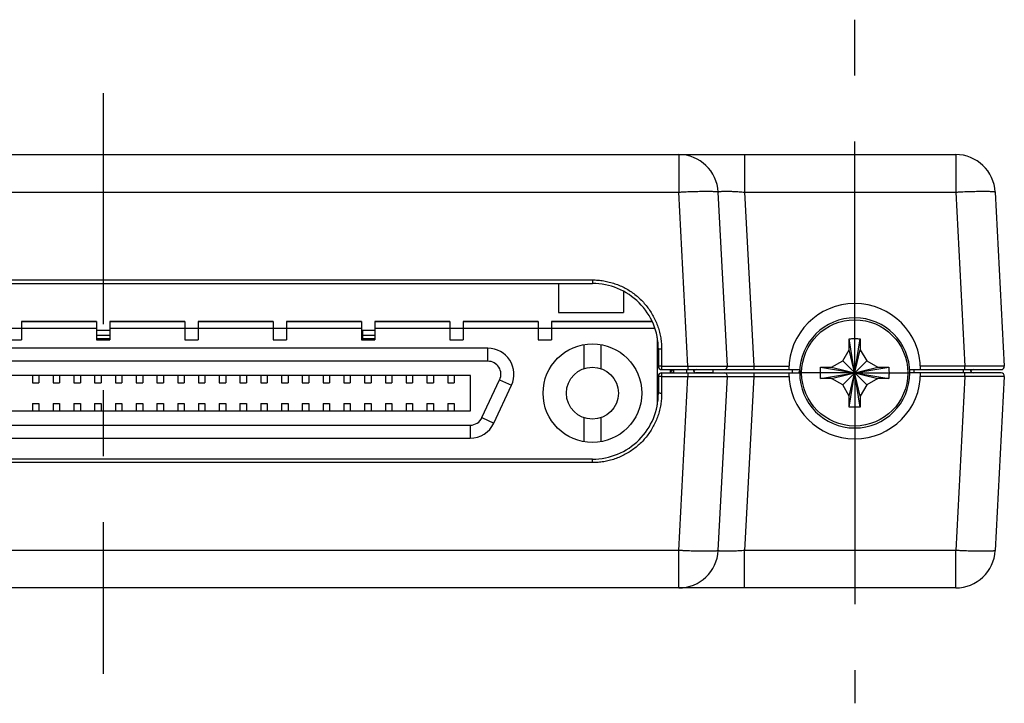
# Model space of a CAD drawing. Header units: inches. Extents: x 0.2 to 16.8, y 0.1 to 10.8.
# Tile 14 of 15: x 8.5 to 10, y 8.4 to 9.5. Entities that reach past the tile are written whole.
import ezdxf

# ---------------------------------------------------------------- set-up
doc = ezdxf.new("R2010")
doc.units = ezdxf.units.IN
doc.header["$LTSCALE"] = 0.935
doc.header["$MEASUREMENT"] = 0
doc.linetypes.add('CENTER', pattern=[0.6, 0.375, -0.075, 0.075, -0.075])
doc.layers.get('0').update_dxf_attribs({"linetype": 'CONTINUOUS'})
doc.layers.add('DEFAULT_1', color=7, linetype='CENTER')
doc.layers.add('DETAIL', color=7, linetype='CONTINUOUS')

msp = doc.modelspace()

# ---------------------------------------------------------------- linework, layer by layer
at = {"color": 7, "linetype": 'CONTINUOUS'}
for p, q in [((7.3353, 9.2478), (9.9214, 9.2478)), ((9.5014, 9.2478), (9.5014, 9.1909)), ((9.6013, 9.2478), (9.6013, 9.1909)), ((9.9214, 9.2478), (9.9214, 9.1909)), ((7.7553, 9.1909), (9.5014, 9.1909)), ((9.5152, 8.9271), (9.5014, 9.1909)), ((9.5751, 8.9271), (9.5613, 9.1909)), ((9.6013, 9.1909), (9.9214, 9.1909)), ((9.6013, 9.1909), (9.6151, 8.9271)), ((9.9214, 9.1909), (9.9352, 8.9271)), ((9.9813, 9.1909), (9.9951, 8.9271)), ((7.8862, 9.0578), (9.3705, 9.0578)), ((7.8862, 9.0525), (9.3705, 9.0525)), ((9.3191, 9.0525), (9.3191, 9.0086)), ((9.3705, 9.0578), (9.3705, 9.0525)), ((9.4176, 9.0407), (9.4176, 9.0086)), ((9.3191, 9.0086), (9.4175, 9.0086)), ((8.5044, 8.9955), (8.6183, 8.9955)), ((8.5044, 8.9946), (8.5044, 8.9671)), ((8.5044, 8.9946), (8.6183, 8.9946)), ((8.6183, 8.9946), (8.6183, 8.9671)), ((8.6384, 8.9955), (8.7523, 8.9955)), ((8.6384, 8.9946), (8.6384, 8.9671)), ((8.6384, 8.9946), (8.7523, 8.9946)), ((8.7523, 8.9946), (8.7523, 8.9671)), ((8.7724, 8.9955), (8.8863, 8.9955)), ((8.7724, 8.9946), (8.8863, 8.9946)), ((8.7724, 8.9946), (8.7724, 8.9671)), ((8.8863, 8.9946), (8.8863, 8.9671)), ((8.9064, 8.9955), (9.0203, 8.9955)), ((8.9064, 8.9946), (9.0203, 8.9946)), ((8.9064, 8.9946), (8.9064, 8.9671)), ((9.0203, 8.9946), (9.0203, 8.9671)), ((9.0404, 8.9955), (9.1544, 8.9955)), ((9.0404, 8.9946), (9.1544, 8.9946)), ((9.0404, 8.9946), (9.0404, 8.9671)), ((9.1544, 8.9946), (9.1544, 8.9671)), ((9.1744, 8.9955), (9.2884, 8.9955)), ((9.1744, 8.9946), (9.2884, 8.9946)), ((9.1744, 8.9946), (9.1744, 8.9671)), ((9.2884, 8.9946), (9.2884, 8.9671)), ((9.3085, 8.9955), (9.4607, 8.9955)), ((9.3085, 8.9946), (9.4611, 8.9946)), ((9.3085, 8.9946), (9.3085, 8.9671)), ((8.2363, 8.9845), (8.6183, 8.9845)), ((8.6183, 8.9816), (8.6384, 8.9816)), ((8.6384, 8.9845), (9.0203, 8.9845)), ((9.022, 8.9816), (9.0404, 8.9816)), ((9.022, 8.9816), (9.022, 8.9688)), ((9.0404, 8.9845), (9.4652, 8.9845)), ((8.4843, 8.9671), (8.5044, 8.9671)), ((8.6183, 8.974), (8.6384, 8.974)), ((8.6183, 8.9688), (8.6384, 8.9688)), ((8.6183, 8.9671), (8.6384, 8.9671)), ((8.7523, 8.9671), (8.7724, 8.9671)), ((8.8863, 8.9671), (8.9064, 8.9671)), ((9.0203, 8.9688), (9.0404, 8.9688)), ((9.0203, 8.9671), (9.0404, 8.9671)), ((9.022, 8.974), (9.0404, 8.974)), ((9.1544, 8.9671), (9.1744, 8.9671)), ((9.2884, 8.9671), (9.3085, 8.9671)), ((9.3577, 8.9598), (9.3577, 8.9233)), ((9.3833, 8.9598), (9.3833, 8.9233)), ((9.4689, 8.97), (9.4689, 8.8686)), ((9.7598, 8.865), (9.7768, 8.9686)), ((9.7768, 8.865), (9.7598, 8.9686)), ((9.7598, 8.9518), (9.7598, 8.9681)), ((9.7768, 8.9681), (9.7768, 8.9518)), ((9.212, 8.9542), (8.0447, 8.9542)), ((9.212, 8.9345), (9.212, 8.9542)), ((9.4705, 8.9525), (9.4705, 8.9268)), ((9.4755, 8.9528), (9.4755, 8.9218)), ((9.7501, 8.935), (9.7598, 8.9518)), ((9.7598, 8.8818), (9.7768, 8.9518)), ((9.7768, 8.8818), (9.7598, 8.9518)), ((9.7768, 8.9518), (9.7865, 8.935)), ((9.212, 8.9345), (8.0447, 8.9345)), ((9.7333, 8.9253), (9.7501, 8.935)), ((9.7501, 8.8986), (9.7865, 8.935)), ((9.7865, 8.8986), (9.7501, 8.935)), ((9.7865, 8.935), (9.8033, 8.9253)), ((9.4755, 8.9271), (9.5152, 8.9271)), ((9.4755, 8.9218), (9.6855, 8.9218)), ((9.4755, 8.9168), (9.6848, 8.9168)), ((9.4755, 8.9168), (9.4755, 8.8858)), ((9.4884, 8.9218), (9.4883, 8.9168)), ((9.4934, 8.9218), (9.4934, 8.9168)), ((9.5133, 8.9218), (9.5133, 8.9168)), ((9.5152, 8.9271), (9.5152, 8.9218)), ((9.5152, 8.9168), (9.5152, 8.9115)), ((9.5533, 8.9218), (9.5533, 8.9168)), ((9.6151, 8.9271), (9.6684, 8.9271)), ((9.6151, 8.9271), (9.6151, 8.9218)), ((9.6151, 8.9168), (9.6151, 8.9115)), ((9.6733, 8.9218), (9.6733, 8.9168)), ((9.7165, 8.9083), (9.8201, 8.9253)), ((9.7165, 8.9253), (9.8201, 8.9083)), ((9.717, 8.9253), (9.7333, 8.9253)), ((9.7333, 8.9083), (9.8033, 8.9253)), ((9.7333, 8.9253), (9.8033, 8.9083)), ((9.8033, 8.9253), (9.8196, 8.9253)), ((9.8511, 8.9218), (9.9902, 8.9218)), ((9.9902, 8.9168), (9.8518, 8.9168)), ((9.8584, 8.9168), (9.8584, 8.9218)), ((9.9352, 8.9271), (9.8682, 8.9271)), ((9.9333, 8.9168), (9.9333, 8.9218)), ((9.9352, 8.9218), (9.9352, 8.9271)), ((9.9352, 8.9115), (9.9352, 8.9168)), ((9.1854, 8.9127), (8.0713, 8.9127)), ((8.5211, 8.9127), (8.5211, 8.9018)), ((8.5211, 8.9018), (8.5309, 8.9018)), ((8.5309, 8.9127), (8.5309, 8.9018)), ((8.5526, 8.9127), (8.5526, 8.9018)), ((8.5526, 8.9018), (8.5624, 8.9018)), ((8.5624, 8.9127), (8.5624, 8.9018)), ((8.584, 8.9127), (8.584, 8.9018)), ((8.584, 8.9018), (8.5939, 8.9018)), ((8.5939, 8.9127), (8.5939, 8.9018)), ((8.6155, 8.9127), (8.6155, 8.9018)), ((8.6155, 8.9018), (8.6254, 8.9018)), ((8.6254, 8.9127), (8.6254, 8.9018)), ((8.647, 8.9127), (8.647, 8.9018)), ((8.647, 8.9018), (8.6569, 8.9018)), ((8.6569, 8.9127), (8.6569, 8.9018)), ((8.6785, 8.9127), (8.6785, 8.9018)), ((8.6785, 8.9018), (8.6884, 8.9018)), ((8.6884, 8.9127), (8.6884, 8.9018)), ((8.71, 8.9127), (8.71, 8.9018)), ((8.71, 8.9018), (8.7199, 8.9018)), ((8.7199, 8.9127), (8.7199, 8.9018)), ((8.7415, 8.9127), (8.7415, 8.9018)), ((8.7415, 8.9018), (8.7514, 8.9018)), ((8.7514, 8.9127), (8.7514, 8.9018)), ((8.773, 8.9127), (8.773, 8.9018)), ((8.773, 8.9018), (8.7829, 8.9018)), ((8.7829, 8.9127), (8.7829, 8.9018)), ((8.8045, 8.9127), (8.8045, 8.9018)), ((8.8045, 8.9018), (8.8144, 8.9018)), ((8.8144, 8.9127), (8.8144, 8.9018)), ((8.836, 8.9127), (8.836, 8.9018)), ((8.836, 8.9018), (8.8459, 8.9018)), ((8.8459, 8.9127), (8.8459, 8.9018)), ((8.8675, 8.9127), (8.8675, 8.9018)), ((8.8675, 8.9018), (8.8774, 8.9018)), ((8.8774, 8.9127), (8.8774, 8.9018)), ((8.899, 8.9127), (8.899, 8.9018)), ((8.899, 8.9018), (8.9089, 8.9018)), ((8.9089, 8.9127), (8.9089, 8.9018)), ((8.9305, 8.9127), (8.9305, 8.9018)), ((8.9305, 8.9018), (8.9403, 8.9018)), ((8.9403, 8.9127), (8.9403, 8.9018)), ((8.962, 8.9127), (8.962, 8.9018)), ((8.962, 8.9018), (8.9718, 8.9018)), ((8.9718, 8.9127), (8.9718, 8.9018)), ((8.9935, 8.9127), (8.9935, 8.9018)), ((8.9935, 8.9018), (9.0033, 8.9018)), ((9.0033, 8.9127), (9.0033, 8.9018)), ((9.025, 8.9127), (9.025, 8.9018)), ((9.025, 8.9018), (9.0348, 8.9018)), ((9.0348, 8.9127), (9.0348, 8.9018)), ((9.0565, 8.9127), (9.0565, 8.9018)), ((9.0565, 8.9018), (9.0663, 8.9018)), ((9.0663, 8.9127), (9.0663, 8.9018)), ((9.088, 8.9127), (9.088, 8.9018)), ((9.088, 8.9018), (9.0978, 8.9018)), ((9.0978, 8.9127), (9.0978, 8.9018)), ((9.1195, 8.9127), (9.1195, 8.9018)), ((9.1195, 8.9018), (9.1293, 8.9018)), ((9.1293, 8.9127), (9.1293, 8.9018)), ((9.151, 8.9127), (9.151, 8.9018)), ((9.151, 8.9018), (9.1608, 8.9018)), ((9.1608, 8.9127), (9.1608, 8.9018)), ((9.1854, 8.8595), (9.1854, 8.9127)), ((9.203, 8.849), (9.2298, 8.9065)), ((9.2298, 8.9065), (9.2477, 8.8982)), ((9.4705, 8.9118), (9.4705, 8.8861)), ((9.4755, 8.9115), (9.5152, 8.9115)), ((9.5014, 8.6477), (9.5152, 8.9115)), ((9.5613, 8.6477), (9.5751, 8.9115)), ((9.6151, 8.9115), (9.6013, 8.6477)), ((9.6151, 8.9115), (9.6684, 8.9115)), ((9.7333, 8.9083), (9.717, 8.9083)), ((9.7501, 8.8986), (9.7333, 8.9083)), ((9.8033, 8.9083), (9.7865, 8.8986)), ((9.8196, 8.9083), (9.8033, 8.9083)), ((9.9352, 8.9115), (9.8682, 8.9115)), ((9.9352, 8.9115), (9.9214, 8.6477)), ((9.9951, 8.9115), (9.9813, 8.6477)), ((9.2209, 8.8407), (9.2477, 8.8982)), ((9.7598, 8.8818), (9.7501, 8.8986)), ((9.7865, 8.8986), (9.7768, 8.8818)), ((8.5211, 8.8703), (8.5211, 8.8595)), ((8.5211, 8.8703), (8.5309, 8.8703)), ((8.5309, 8.8703), (8.5309, 8.8595)), ((8.5526, 8.8703), (8.5526, 8.8595)), ((8.5526, 8.8703), (8.5624, 8.8703)), ((8.5624, 8.8703), (8.5624, 8.8595)), ((8.584, 8.8703), (8.584, 8.8595)), ((8.584, 8.8703), (8.5939, 8.8703)), ((8.5939, 8.8703), (8.5939, 8.8595)), ((8.6155, 8.8703), (8.6155, 8.8595)), ((8.6155, 8.8703), (8.6254, 8.8703)), ((8.6254, 8.8703), (8.6254, 8.8595)), ((8.647, 8.8703), (8.6569, 8.8703)), ((8.647, 8.8703), (8.647, 8.8595)), ((8.6569, 8.8703), (8.6569, 8.8595)), ((8.6785, 8.8703), (8.6884, 8.8703)), ((8.6785, 8.8703), (8.6785, 8.8595)), ((8.6884, 8.8703), (8.6884, 8.8595)), ((8.71, 8.8703), (8.7199, 8.8703)), ((8.71, 8.8703), (8.71, 8.8595)), ((8.7199, 8.8703), (8.7199, 8.8595)), ((8.7415, 8.8703), (8.7514, 8.8703)), ((8.7415, 8.8703), (8.7415, 8.8595)), ((8.7514, 8.8703), (8.7514, 8.8595)), ((8.773, 8.8703), (8.7829, 8.8703)), ((8.773, 8.8703), (8.773, 8.8595)), ((8.7829, 8.8703), (8.7829, 8.8595)), ((8.8045, 8.8703), (8.8144, 8.8703)), ((8.8045, 8.8703), (8.8045, 8.8595)), ((8.8144, 8.8703), (8.8144, 8.8595)), ((8.836, 8.8703), (8.8459, 8.8703)), ((8.836, 8.8703), (8.836, 8.8595)), ((8.8459, 8.8703), (8.8459, 8.8595)), ((8.8675, 8.8703), (8.8774, 8.8703)), ((8.8675, 8.8703), (8.8675, 8.8595)), ((8.8774, 8.8703), (8.8774, 8.8595)), ((8.899, 8.8703), (8.9089, 8.8703)), ((8.899, 8.8703), (8.899, 8.8595)), ((8.9089, 8.8703), (8.9089, 8.8595)), ((8.9305, 8.8703), (8.9403, 8.8703)), ((8.9305, 8.8703), (8.9305, 8.8595)), ((8.9403, 8.8703), (8.9403, 8.8595)), ((8.962, 8.8703), (8.9718, 8.8703)), ((8.962, 8.8703), (8.962, 8.8595)), ((8.9718, 8.8703), (8.9718, 8.8595)), ((8.9935, 8.8703), (9.0033, 8.8703)), ((8.9935, 8.8703), (8.9935, 8.8595)), ((9.0033, 8.8703), (9.0033, 8.8595)), ((9.025, 8.8703), (9.0348, 8.8703)), ((9.025, 8.8703), (9.025, 8.8595)), ((9.0348, 8.8703), (9.0348, 8.8595)), ((9.0565, 8.8703), (9.0663, 8.8703)), ((9.0565, 8.8703), (9.0565, 8.8595)), ((9.0663, 8.8703), (9.0663, 8.8595)), ((9.088, 8.8703), (9.0978, 8.8703)), ((9.088, 8.8703), (9.088, 8.8595)), ((9.0978, 8.8703), (9.0978, 8.8595)), ((9.1195, 8.8703), (9.1293, 8.8703)), ((9.1195, 8.8703), (9.1195, 8.8595)), ((9.1293, 8.8703), (9.1293, 8.8595)), ((9.151, 8.8703), (9.1608, 8.8703)), ((9.151, 8.8703), (9.151, 8.8595)), ((9.1608, 8.8703), (9.1608, 8.8595)), ((9.7598, 8.8655), (9.7598, 8.8818)), ((9.7768, 8.8818), (9.7768, 8.8655)), ((8.0713, 8.8595), (9.1854, 8.8595)), ((9.203, 8.849), (9.2209, 8.8407)), ((9.3577, 8.8489), (9.3577, 8.8124)), ((9.3833, 8.8489), (9.3833, 8.8124)), ((8.0715, 8.8377), (9.1852, 8.8377)), ((9.1852, 8.8377), (9.1852, 8.818)), ((8.0715, 8.818), (9.1852, 8.818)), ((9.3705, 8.7861), (7.8862, 8.7861)), ((9.3705, 8.7808), (7.8862, 8.7808)), ((9.3705, 8.7808), (9.3705, 8.7861)), ((9.5014, 8.6477), (7.7553, 8.6477)), ((9.5014, 8.5908), (9.5014, 8.6477)), ((9.9214, 8.6477), (9.6013, 8.6477)), ((9.6013, 8.5908), (9.6013, 8.6477)), ((9.9214, 8.5908), (9.9214, 8.6477)), ((9.9214, 8.5908), (7.3353, 8.5908))]:
    msp.add_line(p, q, dxfattribs=at)
for centre, radius in [((9.7683, 8.9168), 0.0805), ((9.3705, 8.8861), 0.0748), ((9.3705, 8.8861), 0.0394)]:
    msp.add_circle(centre, radius, dxfattribs=at)
for centre, radius, start, end in [((9.5014, 9.1878), 0.06, 3.0001, 90.0017), ((9.9214, 9.1878), 0.06, 3, 90), ((9.3705, 8.9525), 0.1, 359.9931, 90), ((9.7683, 8.9218), 0.1, 0, 180), ((9.7683, 8.9168), 0.0835, 270, 269.7348), ((9.212, 8.9148), 0.0394, 335, 90), ((9.212, 8.9148), 0.0197, 335, 90), ((9.4755, 8.9268), 0.005, 180, 270), ((9.4755, 8.9118), 0.005, 90, 180), ((9.5283, 8.9218), 0.005, 180.5, 270.0029), ((9.5283, 8.9168), 0.005, 89.9981, 149.9862), ((9.5702, 8.9268), 0.005, 269.9718, 3.0015), ((9.5702, 8.9118), 0.005, 357, 90), ((9.7683, 8.9168), 0.1, 180, 360), ((9.6883, 8.9168), 0.005, 126.5612, 179.5), ((9.9483, 8.9218), 0.005, 180.5, 270), ((9.9483, 8.9168), 0.005, 89.9981, 149.986), ((9.9902, 8.9268), 0.005, 270, 3), ((9.9902, 8.9118), 0.005, 357.0012, 89.9772), ((9.3705, 8.8861), 0.1, 270, 0.0053), ((9.1852, 8.8573), 0.0197, 270, 335), ((9.1852, 8.8573), 0.0394, 270, 335), ((9.5014, 8.6508), 0.06, 270, 357), ((9.9214, 8.6508), 0.06, 270, 357)]:
    msp.add_arc(centre, radius, start, end, dxfattribs=at)
for points, knots in [([(9.5014, 9.1909), (9.5032, 9.191), (9.5069, 9.1912), (9.5124, 9.1915), (9.5177, 9.1917), (9.5229, 9.1919), (9.528, 9.192), (9.5328, 9.1921), (9.5374, 9.1922), (9.5416, 9.1922), (9.5455, 9.1922), (9.549, 9.1922), (9.5521, 9.1921), (9.5548, 9.192), (9.5571, 9.1919), (9.5588, 9.1917), (9.5601, 9.1915), (9.5609, 9.1913), (9.5613, 9.1911), (9.5613, 9.1909)], [0, 0, 0, 0, 0.091896, 0.182989, 0.272508, 0.359693, 0.443807, 0.524136, 0.600001, 0.67076, 0.735818, 0.794626, 0.846694, 0.89159, 0.928952, 0.958495, 0.980038, 0.993592, 1, 1, 1, 1]), ([(9.5613, 9.1909), (9.5613, 9.1911), (9.5616, 9.1914), (9.5623, 9.1916), (9.5634, 9.1918), (9.5649, 9.192), (9.5667, 9.1921), (9.569, 9.1922), (9.5716, 9.1922), (9.5746, 9.1922), (9.5778, 9.1922), (9.5813, 9.1921), (9.585, 9.1919), (9.5889, 9.1918), (9.5929, 9.1915), (9.5971, 9.1912), (9.5999, 9.191), (9.6013, 9.1909)], [0, 0, 0, 0, 0.009264, 0.026655, 0.053978, 0.091331, 0.138428, 0.194812, 0.259919, 0.333089, 0.413579, 0.500573, 0.593193, 0.690494, 0.791449, 0.895, 1, 1, 1, 1]), ([(9.9214, 9.1909), (9.9232, 9.191), (9.9269, 9.1912), (9.9324, 9.1915), (9.9377, 9.1917), (9.9429, 9.1919), (9.948, 9.192), (9.9528, 9.1921), (9.9574, 9.1922), (9.9616, 9.1922), (9.9655, 9.1922), (9.969, 9.1922), (9.9721, 9.1921), (9.9748, 9.192), (9.9771, 9.1919), (9.9788, 9.1917), (9.9801, 9.1915), (9.9809, 9.1913), (9.9813, 9.1911), (9.9813, 9.1909)], [0, 0, 0, 0, 0.091896, 0.182989, 0.272508, 0.359693, 0.443807, 0.524136, 0.600001, 0.67076, 0.735818, 0.794626, 0.846694, 0.89159, 0.928952, 0.958495, 0.980038, 0.993592, 1, 1, 1, 1]), ([(9.3705, 9.0578), (9.3733, 9.0578), (9.379, 9.0575), (9.3876, 9.0565), (9.3961, 9.0547), (9.4045, 9.0522), (9.4126, 9.0491), (9.4204, 9.0453), (9.4279, 9.0408), (9.435, 9.0358), (9.4416, 9.0301), (9.4478, 9.024), (9.4534, 9.0173), (9.4585, 9.0102), (9.4629, 9.0027), (9.4668, 8.9949), (9.4699, 8.9868), (9.4724, 8.9784), (9.4742, 8.9699), (9.4752, 8.9614), (9.4755, 8.9556), (9.4755, 8.9528)], [0, 0, 0, 0, 0.05189, 0.104198, 0.156799, 0.209577, 0.262419, 0.315217, 0.367955, 0.420686, 0.473459, 0.526258, 0.579039, 0.631787, 0.684545, 0.737365, 0.790229, 0.843037, 0.895679, 0.948041, 1, 1, 1, 1]), ([(9.7598, 8.9681), (9.7598, 8.9682), (9.7598, 8.9683), (9.7598, 8.9684), (9.7598, 8.9686), (9.7598, 8.9686)], [0, 0, 0, 0, 0.333591, 0.666957, 1, 1, 1, 1]), ([(9.7626, 8.9687), (9.7636, 8.9687), (9.7655, 8.9688), (9.7674, 8.9688), (9.7683, 8.9688)], [0, 0, 0, 0, 0.499847, 1, 1, 1, 1]), ([(9.7683, 8.9688), (9.7692, 8.9688), (9.7711, 8.9688), (9.774, 8.9687), (9.7758, 8.9687), (9.7768, 8.9686)], [0, 0, 0, 0, 0.333591, 0.666975, 1, 1, 1, 1]), ([(9.7768, 8.9686), (9.7768, 8.9686), (9.7768, 8.9684), (9.7768, 8.9683), (9.7768, 8.9682), (9.7768, 8.9681)], [0, 0, 0, 0, 0.333043, 0.666409, 1, 1, 1, 1]), ([(9.4755, 8.9528), (9.4752, 8.9528), (9.4746, 8.9528), (9.4738, 8.9527), (9.473, 8.9527), (9.4723, 8.9527), (9.4717, 8.9527), (9.4712, 8.9526), (9.4708, 8.9526), (9.4706, 8.9526), (9.4705, 8.9525), (9.4705, 8.9525)], [0, 0, 0, 0, 0.172906, 0.340565, 0.4979, 0.64015, 0.763023, 0.862829, 0.936621, 0.982378, 1, 1, 1, 1]), ([(9.4755, 8.9271), (9.4752, 8.9271), (9.4746, 8.9271), (9.4738, 8.927), (9.473, 8.927), (9.4722, 8.927), (9.4716, 8.927), (9.4712, 8.9269), (9.4708, 8.9269), (9.4706, 8.9269), (9.4705, 8.9268), (9.4705, 8.9268)], [0, 0, 0, 0, 0.171767, 0.342251, 0.503673, 0.64881, 0.77195, 0.869492, 0.939916, 0.983116, 1, 1, 1, 1]), ([(9.4929, 8.9217), (9.4928, 8.9217), (9.4925, 8.9217), (9.492, 8.9216), (9.4916, 8.9214), (9.4911, 8.921), (9.4907, 8.9206), (9.4903, 8.92), (9.4899, 8.9193), (9.4897, 8.9187), (9.4895, 8.9183), (9.4895, 8.9182)], [0, 0, 0, 0, 0.085366, 0.174725, 0.271042, 0.37709, 0.494678, 0.626237, 0.773438, 0.933843, 1, 1, 1, 1]), ([(9.4929, 8.9217), (9.4929, 8.9215), (9.4929, 8.9209), (9.4929, 8.9201), (9.4929, 8.9193), (9.4928, 8.9186), (9.4928, 8.918), (9.4927, 8.9175), (9.4926, 8.9171), (9.4926, 8.9169), (9.4926, 8.9169)], [0, 0, 0, 0, 0.175762, 0.346012, 0.505684, 0.650042, 0.774829, 0.876426, 0.952027, 1, 1, 1, 1]), ([(9.5152, 8.9271), (9.5171, 8.9271), (9.5208, 8.9271), (9.5262, 8.9271), (9.5316, 8.9271), (9.5369, 8.9271), (9.5419, 8.9271), (9.5467, 8.9272), (9.5513, 8.9272), (9.5555, 8.9272), (9.5594, 8.9272), (9.5629, 8.9272), (9.566, 8.9272), (9.5687, 8.9271), (9.5709, 8.9271), (9.5727, 8.9271), (9.574, 8.9272), (9.5746, 8.927), (9.5751, 8.9271), (9.5751, 8.9271)], [0, 0, 0, 0, 0.092471, 0.184179, 0.27427, 0.361951, 0.446461, 0.527072, 0.60311, 0.673967, 0.739074, 0.797915, 0.85001, 0.894922, 0.932253, 0.96166, 0.982871, 0.995687, 1, 1, 1, 1]), ([(9.5403, 8.9169), (9.5393, 8.9169), (9.5374, 8.9169), (9.5347, 8.9169), (9.5322, 8.9169), (9.5299, 8.9169), (9.5285, 8.9169), (9.5277, 8.9169), (9.5276, 8.9169)], [0, 0, 0, 0, 0.232403, 0.448962, 0.646936, 0.823865, 0.977525, 1, 1, 1, 1]), ([(9.5533, 8.9168), (9.5522, 8.9168), (9.5499, 8.9168), (9.5466, 8.9168), (9.5434, 8.9168), (9.5413, 8.9169), (9.5403, 8.9169)], [0, 0, 0, 0, 0.258096, 0.512896, 0.761231, 1, 1, 1, 1]), ([(9.5751, 8.9271), (9.5751, 8.9271), (9.5756, 8.927), (9.5761, 8.9272), (9.5773, 8.9271), (9.5787, 8.9271), (9.5806, 8.9271), (9.5829, 8.9272), (9.5855, 8.9272), (9.5884, 8.9272), (9.5917, 8.9272), (9.5952, 8.9272), (9.5989, 8.9271), (9.6028, 8.9271), (9.6068, 8.9271), (9.6109, 8.9271), (9.6137, 8.9271), (9.6151, 8.9271)], [0, 0, 0, 0, 0.005492, 0.021897, 0.049055, 0.086643, 0.134196, 0.191132, 0.256811, 0.330542, 0.411583, 0.499138, 0.592336, 0.690157, 0.791492, 0.895184, 1, 1, 1, 1]), ([(9.7165, 8.9083), (9.7164, 8.9102), (9.7163, 8.914), (9.7163, 8.9196), (9.7164, 8.9234), (9.7165, 8.9253)], [0, 0, 0, 0, 0.333218, 0.666782, 1, 1, 1, 1]), ([(9.7165, 8.9253), (9.7165, 8.9253), (9.7166, 8.9253), (9.7168, 8.9253), (9.7169, 8.9253), (9.717, 8.9253)], [0, 0, 0, 0, 0.333043, 0.666376, 1, 1, 1, 1]), ([(9.8196, 8.9253), (9.8197, 8.9253), (9.8198, 8.9253), (9.82, 8.9253), (9.8201, 8.9253), (9.8201, 8.9253)], [0, 0, 0, 0, 0.333591, 0.666957, 1, 1, 1, 1]), ([(9.8201, 8.9253), (9.8202, 8.9234), (9.8203, 8.9196), (9.8203, 8.914), (9.8202, 8.9102), (9.8201, 8.9083)], [0, 0, 0, 0, 0.333218, 0.666782, 1, 1, 1, 1]), ([(9.9463, 8.9271), (9.9444, 8.9271), (9.9408, 8.9271), (9.9371, 8.9271), (9.9352, 8.9271)], [0, 0, 0, 0, 0.497776, 1, 1, 1, 1]), ([(9.9951, 8.9271), (9.9951, 8.9271), (9.9946, 8.927), (9.994, 8.9272), (9.9927, 8.9271), (9.9909, 8.9271), (9.9887, 8.9271), (9.986, 8.9272), (9.9829, 8.9272), (9.9794, 8.9272), (9.9755, 8.9272), (9.9713, 8.9272), (9.9667, 8.9272), (9.9619, 8.9271), (9.9569, 8.9271), (9.9534, 8.9271), (9.9517, 8.9271)], [0, 0, 0, 0, 0.005937, 0.02358, 0.052778, 0.093259, 0.144647, 0.206474, 0.278209, 0.359255, 0.44897, 0.546661, 0.651547, 0.762725, 0.879211, 1, 1, 1, 1]), ([(9.4755, 8.9115), (9.4752, 8.9115), (9.4746, 8.9115), (9.4738, 8.9115), (9.473, 8.9116), (9.4723, 8.9116), (9.4717, 8.9116), (9.4712, 8.9117), (9.4708, 8.9117), (9.4706, 8.9117), (9.4705, 8.9118), (9.4705, 8.9118)], [0, 0, 0, 0, 0.168357, 0.331092, 0.486097, 0.629414, 0.755709, 0.8594, 0.935879, 0.982512, 1, 1, 1, 1]), ([(9.5152, 8.9115), (9.5171, 8.9115), (9.5208, 8.9115), (9.5262, 8.9115), (9.5316, 8.9115), (9.5368, 8.9115), (9.5419, 8.9114), (9.5467, 8.9114), (9.5512, 8.9114), (9.5555, 8.9114), (9.5594, 8.9114), (9.5629, 8.9114), (9.566, 8.9114), (9.5687, 8.9114), (9.5709, 8.9114), (9.5727, 8.9115), (9.574, 8.9114), (9.5746, 8.9116), (9.5751, 8.9114), (9.5751, 8.9115)], [0, 0, 0, 0, 0.09243, 0.184067, 0.274076, 0.361674, 0.446104, 0.526653, 0.602669, 0.673541, 0.738709, 0.79765, 0.849861, 0.894861, 0.932238, 0.961659, 0.98287, 0.995686, 1, 1, 1, 1]), ([(9.5751, 8.9115), (9.5751, 8.9115), (9.5756, 8.9116), (9.5761, 8.9114), (9.5773, 8.9115), (9.5787, 8.9114), (9.5806, 8.9114), (9.5829, 8.9114), (9.5855, 8.9114), (9.5884, 8.9114), (9.5917, 8.9114), (9.5952, 8.9114), (9.5989, 8.9114), (9.6028, 8.9115), (9.6068, 8.9115), (9.6109, 8.9115), (9.6137, 8.9115), (9.6151, 8.9115)], [0, 0, 0, 0, 0.00549, 0.021858, 0.048935, 0.086418, 0.133895, 0.190842, 0.256632, 0.330557, 0.411817, 0.499541, 0.592782, 0.690521, 0.7917, 0.895231, 1, 1, 1, 1]), ([(9.717, 8.9083), (9.7169, 8.9083), (9.7168, 8.9083), (9.7166, 8.9083), (9.7165, 8.9083), (9.7165, 8.9083)], [0, 0, 0, 0, 0.333591, 0.666957, 1, 1, 1, 1]), ([(9.8201, 8.9083), (9.8201, 8.9083), (9.82, 8.9083), (9.8198, 8.9083), (9.8197, 8.9083), (9.8196, 8.9083)], [0, 0, 0, 0, 0.333043, 0.666376, 1, 1, 1, 1]), ([(9.9951, 8.9115), (9.9951, 8.9114), (9.9946, 8.9116), (9.994, 8.9114), (9.9927, 8.9115), (9.9909, 8.9114), (9.9887, 8.9114), (9.986, 8.9114), (9.9829, 8.9114), (9.9794, 8.9114), (9.9755, 8.9114), (9.9713, 8.9114), (9.9667, 8.9114), (9.9619, 8.9114), (9.9568, 8.9115), (9.9516, 8.9115), (9.9462, 8.9115), (9.9408, 8.9115), (9.9371, 8.9115), (9.9352, 8.9115)], [0, 0, 0, 0, 0.004313, 0.017136, 0.038362, 0.067795, 0.105163, 0.150119, 0.202258, 0.261136, 0.326264, 0.39712, 0.473137, 0.553709, 0.638172, 0.725805, 0.815855, 0.907536, 1, 1, 1, 1]), ([(9.4755, 8.8858), (9.4755, 8.883), (9.4752, 8.8772), (9.4742, 8.8687), (9.4724, 8.8601), (9.4699, 8.8518), (9.4668, 8.8437), (9.4629, 8.8358), (9.4585, 8.8283), (9.4534, 8.8212), (9.4478, 8.8146), (9.4416, 8.8084), (9.435, 8.8028), (9.4279, 8.7978), (9.4204, 8.7933), (9.4125, 8.7895), (9.4044, 8.7863), (9.3961, 8.7839), (9.3876, 8.7821), (9.379, 8.7811), (9.3733, 8.7808), (9.3705, 8.7808)], [0, 0, 0, 0, 0.051989, 0.10439, 0.157074, 0.209928, 0.262836, 0.31569, 0.368472, 0.421234, 0.474023, 0.526821, 0.579587, 0.632304, 0.685018, 0.737782, 0.79058, 0.843312, 0.89587, 0.948141, 1, 1, 1, 1]), ([(9.4755, 8.8858), (9.4752, 8.8858), (9.4746, 8.8858), (9.4738, 8.8858), (9.473, 8.8859), (9.4723, 8.8859), (9.4717, 8.8859), (9.4712, 8.886), (9.4708, 8.886), (9.4706, 8.886), (9.4705, 8.8861), (9.4705, 8.8861)], [0, 0, 0, 0, 0.172916, 0.340582, 0.497918, 0.640168, 0.763037, 0.862839, 0.936626, 0.98238, 1, 1, 1, 1]), ([(9.7598, 8.865), (9.7598, 8.865), (9.7598, 8.8651), (9.7598, 8.8653), (9.7598, 8.8654), (9.7598, 8.8655)], [0, 0, 0, 0, 0.333043, 0.666409, 1, 1, 1, 1]), ([(9.7683, 8.8648), (9.7674, 8.8648), (9.7655, 8.8648), (9.7626, 8.8649), (9.7608, 8.8649), (9.7598, 8.865)], [0, 0, 0, 0, 0.333591, 0.666975, 1, 1, 1, 1]), ([(9.774, 8.8649), (9.773, 8.8648), (9.7711, 8.8648), (9.7692, 8.8648), (9.7683, 8.8648)], [0, 0, 0, 0, 0.499847, 1, 1, 1, 1]), ([(9.7768, 8.8655), (9.7768, 8.8654), (9.7768, 8.8653), (9.7768, 8.8651), (9.7768, 8.865), (9.7768, 8.865)], [0, 0, 0, 0, 0.333591, 0.666957, 1, 1, 1, 1]), ([(9.5613, 8.6477), (9.5613, 8.6475), (9.5609, 8.6473), (9.5601, 8.6471), (9.5588, 8.6469), (9.5571, 8.6467), (9.5548, 8.6466), (9.5521, 8.6465), (9.549, 8.6464), (9.5455, 8.6464), (9.5416, 8.6464), (9.5374, 8.6464), (9.5328, 8.6465), (9.528, 8.6466), (9.5229, 8.6467), (9.5177, 8.6469), (9.5124, 8.6471), (9.5069, 8.6474), (9.5032, 8.6476), (9.5014, 8.6477)], [0, 0, 0, 0, 0.006408, 0.019962, 0.041505, 0.071048, 0.10841, 0.153306, 0.205374, 0.264182, 0.32924, 0.399999, 0.475864, 0.556193, 0.640307, 0.727492, 0.817011, 0.908104, 1, 1, 1, 1]), ([(9.6013, 8.6477), (9.5999, 8.6475), (9.5971, 8.6473), (9.5929, 8.6471), (9.5889, 8.6468), (9.585, 8.6466), (9.5813, 8.6465), (9.5778, 8.6464), (9.5746, 8.6464), (9.5716, 8.6464), (9.569, 8.6464), (9.5667, 8.6465), (9.5649, 8.6466), (9.5634, 8.6468), (9.5623, 8.647), (9.5616, 8.6472), (9.5613, 8.6475), (9.5613, 8.6477)], [0, 0, 0, 0, 0.105, 0.208551, 0.309506, 0.406807, 0.499428, 0.586421, 0.666911, 0.740081, 0.805188, 0.861572, 0.908669, 0.946022, 0.973345, 0.990736, 1, 1, 1, 1]), ([(9.9813, 8.6477), (9.9813, 8.6475), (9.9809, 8.6473), (9.9801, 8.6471), (9.9788, 8.6469), (9.9771, 8.6467), (9.9748, 8.6466), (9.9721, 8.6465), (9.969, 8.6464), (9.9655, 8.6464), (9.9616, 8.6464), (9.9574, 8.6464), (9.9528, 8.6465), (9.948, 8.6466), (9.9429, 8.6467), (9.9377, 8.6469), (9.9324, 8.6471), (9.9269, 8.6474), (9.9232, 8.6476), (9.9214, 8.6477)], [0, 0, 0, 0, 0.006408, 0.019962, 0.041505, 0.071048, 0.10841, 0.153306, 0.205374, 0.264182, 0.32924, 0.399999, 0.475864, 0.556193, 0.640307, 0.727492, 0.817011, 0.908104, 1, 1, 1, 1])]:
    msp.add_open_spline(points, degree=3, knots=knots, dxfattribs=at)
for points in [[(9.7598, 8.9686), (9.7608, 8.9687), (9.7617, 8.9687), (9.7626, 8.9687)], [(9.4893, 8.9178), (9.4892, 8.9175), (9.4891, 8.9171), (9.489, 8.9168)], [(9.4895, 8.9182), (9.4894, 8.9181), (9.4894, 8.9179), (9.4893, 8.9178)], [(9.9517, 8.9271), (9.9499, 8.9271), (9.9481, 8.9271), (9.9463, 8.9271)], [(9.7768, 8.865), (9.7758, 8.8649), (9.7749, 8.8649), (9.774, 8.8649)]]:
    msp.add_open_spline(points, degree=3, dxfattribs=at)
at = {"layer": 'DEFAULT_1', "color": 7, "linetype": 'CENTER'}
for q in [(9.7683, 9.4523), (9.6848, 8.9168), (9.8518, 8.9168), (9.7683, 8.416)]:
    msp.add_line((9.7683, 8.9168), q, dxfattribs=at)
at = {"layer": 'DETAIL', "color": 7, "linetype": 'CENTER'}
msp.add_line((8.6283, 9.3411), (8.6283, 8.4604), dxfattribs=at)

doc.saveas('drawing.dxf')
